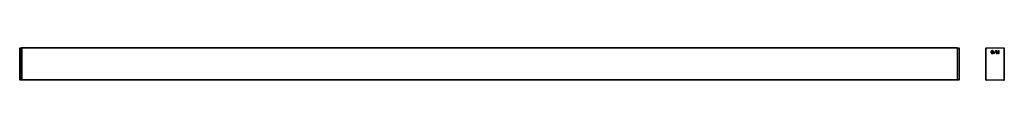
# Model space of a CAD drawing. Header units: millimetres. Extents: x -1479 to 901, y 400 to 478.
import ezdxf

# ---------------------------------------------------------------- set-up
doc = ezdxf.new("R2010")
doc.units = ezdxf.units.MM

msp = doc.modelspace()

# ---------------------------------------------------------------- linework, layer by layer
at = {"color": 7, "linetype": 'Continuous', "lineweight": 25}
for p, q in [((-1478.8, 400.4), (-1478.8, 477.3)), ((-1478.5, 477.3), (-1478.8, 477.3)), ((-1478.5, 477.6), (-1478.5, 477.3)), ((-1478.5, 477.6), (-1474.1, 477.6)), ((-1478.5, 477.3), (-1478.5, 400.4)), ((-1474.1, 477.3), (-1478.5, 477.3)), ((-1474.1, 477.3), (-1474.1, 477.6)), ((-1474.1, 400.4), (-1474.1, 477.3)), ((-1473.8, 477.3), (-1474.1, 477.3)), ((787.2, 477.6), (-1473.8, 477.6)), ((-1473.8, 477.6), (-1473.8, 477.3)), ((787.2, 477.3), (-1473.8, 477.3)), ((-1473.8, 477.3), (-1473.8, 400.4)), ((787.2, 477.6), (787.2, 477.3)), ((787.5, 477.3), (787.2, 477.3)), ((787.2, 477.3), (787.2, 400.4)), ((787.5, 477.6), (787.5, 477.3)), ((787.5, 477.6), (791.9, 477.6)), ((787.5, 477.3), (787.5, 400.4)), ((791.9, 477.3), (787.5, 477.3)), ((791.9, 477.3), (791.9, 477.6)), ((791.9, 400.4), (791.9, 477.3)), ((792.2, 477.3), (791.9, 477.3)), ((792.2, 477.3), (792.2, 400.4)), ((856.6, 477.2), (856.3, 477.2)), ((856.3, 400.3), (856.3, 477.2)), ((856.6, 477.5), (856.6, 477.2)), ((856.6, 477.5), (901, 477.5)), ((856.6, 477.2), (856.6, 400.3)), ((901, 477.2), (856.6, 477.2)), ((901, 477.5), (901, 477.2)), ((901, 400.3), (901, 477.2)), ((901.3, 477.2), (901, 477.2)), ((901.3, 477.2), (901.3, 400.3)), ((-1478.8, 469.6), (-1478.8, 469.6)), ((-1478.8, 465.6), (-1478.8, 465.6)), ((792.2, 469.6), (792.2, 469.6)), ((792.2, 465.6), (792.2, 465.6)), ((880.1, 470.9), (876.1, 464.6)), ((876.1, 464.6), (876.1, 464.3)), ((876.1, 464.3), (876.2, 464.2)), ((876.2, 464.2), (876.5, 464.2)), ((876.5, 464.2), (876.6, 464.3)), ((876.6, 464.3), (880.6, 470.6)), ((880.2, 471), (880.1, 470.9)), ((880.5, 471), (880.2, 471)), ((880.6, 470.9), (880.5, 471)), ((880.6, 470.6), (880.6, 470.9)), ((881.8, 470.9), (881.7, 470.8)), ((881.7, 470.8), (881.7, 464.3)), ((881.7, 464.3), (881.8, 464.1)), ((883.3, 470.9), (881.8, 470.9)), ((881.8, 464.1), (883, 464.1)), ((883, 464.1), (883.2, 464.3)), ((883.2, 464.3), (883.2, 467.7)), ((883.2, 467.7), (884.6, 464.2)), ((883.4, 470.8), (883.3, 470.9)), ((885.3, 466.2), (883.4, 470.8)), ((884.6, 464.2), (884.8, 464.1)), ((884.8, 464.1), (885.9, 464.1)), ((886.3, 468.5), (885.3, 466.2)), ((885.9, 464.1), (886, 464.2)), ((887.3, 470.9), (887.2, 470.8)), ((888.8, 470.9), (887.3, 470.9)), ((887.4, 467.7), (887.4, 464.3)), ((887.4, 464.3), (887.6, 464.1)), ((887.6, 464.1), (888.8, 464.1)), ((889, 470.8), (888.8, 470.9)), ((888.8, 464.1), (889, 464.3)), ((889, 464.3), (889, 470.8)), ((-1478.5, 400.4), (-1478.8, 400.4)), ((-1478.5, 400.4), (-1478.5, 400.1)), ((-1478.5, 400.4), (-1474.1, 400.4)), ((-1474.1, 400.1), (-1478.5, 400.1)), ((-1474.1, 400.1), (-1474.1, 400.4)), ((-1473.8, 400.4), (-1474.1, 400.4)), ((787.2, 400.4), (-1473.8, 400.4)), ((-1473.8, 400.4), (-1473.8, 400.1)), ((787.2, 400.1), (-1473.8, 400.1)), ((787.5, 400.4), (787.2, 400.4)), ((787.2, 400.4), (787.2, 400.1)), ((787.5, 400.4), (791.9, 400.4)), ((787.5, 400.4), (787.5, 400.1)), ((791.9, 400.1), (787.5, 400.1)), ((791.9, 400.1), (791.9, 400.4)), ((792.2, 400.4), (791.9, 400.4)), ((856.6, 400.3), (856.3, 400.3)), ((856.3, 400.3), (856.3, 400.3)), ((856.6, 400.3), (901, 400.3)), ((856.6, 400.3), (856.6, 400)), ((901, 400), (856.6, 400)), ((856.6, 400), (858, 400)), ((858, 400), (858, 400)), ((899.5, 400), (899.6, 400)), ((899.6, 400), (901, 400)), ((901, 400.3), (901, 400)), ((901.3, 400.3), (901, 400.3)), ((901.3, 400.3), (901.3, 400.3))]:
    msp.add_line(p, q, dxfattribs=at)
at = {"color": 7, "linetype": 'Continuous', "lineweight": 25, "flags": 128}
msp.add_lwpolyline([(887.2, 470.8), (886.7, 469.5), (886.3, 468.5)], dxfattribs=at)
at = {"color": 7, "linetype": 'Continuous', "lineweight": 25}
for centre, start, end in [((-1478.5, 477.3), 90, 180), ((-1474.1, 477.3), 0, 90), ((787.5, 477.3), 90, 180), ((791.9, 477.3), 0, 90), ((856.6, 477.2), 90, 180), ((901, 477.2), 0, 90), ((-1478.5, 400.4), 180, 270), ((-1474.1, 400.4), 270, 0), ((787.5, 400.4), 180, 270), ((791.9, 400.4), 270, 0), ((856.6, 400.3), 180, 270), ((856.6, 400.3), 180, 270), ((901, 400.3), 270, 0), ((901, 400.3), 270, 0)]:
    msp.add_arc(centre, 0.3, start, end, dxfattribs=at)
for points, knots in [([(868.9, 469), (868.7, 468.5), (868.6, 468.1), (868.6, 467.6), (868.6, 467.1), (868.7, 466.6), (868.9, 466.2)], [0.7055556, 0.7055556, 0.7055556, 0.7055556, 1.0583333, 1.0583333, 1.0583333, 1.4111111, 1.4111111, 1.4111111, 1.4111111]), ([(870.3, 468.4), (870.2, 468.1), (870.1, 467.9), (870.1, 467.6), (870.1, 467.3), (870.2, 467.1), (870.3, 466.8)], [3.5277778, 3.5277778, 3.5277778, 3.5277778, 3.8805556, 3.8805556, 3.8805556, 4.2333333, 4.2333333, 4.2333333, 4.2333333]), ([(873.5, 470.8), (873.1, 471), (872.6, 471.1), (872.1, 471.1), (871.6, 471.1), (871.2, 471), (870.7, 470.8)], [4.9388889, 4.9388889, 4.9388889, 4.9388889, 5.2916667, 5.2916667, 5.2916667, 5.6444444, 5.6444444, 5.6444444, 5.6444444]), ([(870.7, 464.4), (871.2, 464.2), (871.6, 464.1), (872.1, 464.1), (872.6, 464.1), (873.1, 464.2), (873.5, 464.4)], [2.1166667, 2.1166667, 2.1166667, 2.1166667, 2.4694444, 2.4694444, 2.4694444, 2.8222222, 2.8222222, 2.8222222, 2.8222222]), ([(872.9, 469.4), (872.6, 469.5), (872.4, 469.6), (872.1, 469.6), (871.8, 469.6), (871.6, 469.5), (871.3, 469.4)], [4.9388889, 4.9388889, 4.9388889, 4.9388889, 5.2916667, 5.2916667, 5.2916667, 5.6444444, 5.6444444, 5.6444444, 5.6444444]), ([(871.3, 465.8), (871.6, 465.6), (871.8, 465.6), (872.1, 465.6), (872.4, 465.6), (872.6, 465.6), (872.9, 465.8)], [2.1166667, 2.1166667, 2.1166667, 2.1166667, 2.4694444, 2.4694444, 2.4694444, 2.8222222, 2.8222222, 2.8222222, 2.8222222]), ([(873.5, 464.4), (873.9, 464.5), (874.3, 464.8), (874.6, 465.1), (874.9, 465.4), (875.2, 465.8), (875.3, 466.2)], [2.8222222, 2.8222222, 2.8222222, 2.8222222, 3.175, 3.175, 3.175, 3.5277778, 3.5277778, 3.5277778, 3.5277778]), ([(874, 466.8), (874.1, 467.1), (874.1, 467.3), (874.1, 467.6), (874.1, 467.9), (874.1, 468.1), (874, 468.4)], [0.7055556, 0.7055556, 0.7055556, 0.7055556, 1.0583333, 1.0583333, 1.0583333, 1.4111111, 1.4111111, 1.4111111, 1.4111111]), ([(875.3, 466.2), (875.5, 466.6), (875.6, 467.1), (875.6, 467.6), (875.6, 468.1), (875.5, 468.5), (875.3, 469)], [3.5277778, 3.5277778, 3.5277778, 3.5277778, 3.8805556, 3.8805556, 3.8805556, 4.2333333, 4.2333333, 4.2333333, 4.2333333])]:
    msp.add_open_spline(points, degree=3, knots=knots, dxfattribs=at)
for points in [[(869.6, 470.1), (869.3, 469.8), (869.1, 469.4), (868.9, 469)], [(868.9, 466.2), (869.1, 465.8), (869.3, 465.4), (869.6, 465.1)], [(870.7, 470.8), (870.3, 470.6), (870, 470.4), (869.6, 470.1)], [(869.6, 465.1), (870, 464.8), (870.3, 464.5), (870.7, 464.4)], [(870.7, 469), (870.5, 468.8), (870.4, 468.6), (870.3, 468.4)], [(870.3, 466.8), (870.4, 466.6), (870.5, 466.4), (870.7, 466.2)], [(871.3, 469.4), (871.1, 469.3), (870.9, 469.2), (870.7, 469)], [(870.7, 466.2), (870.9, 466), (871.1, 465.9), (871.3, 465.8)], [(873.5, 469), (873.3, 469.2), (873.1, 469.3), (872.9, 469.4)], [(872.9, 465.8), (873.1, 465.9), (873.3, 466), (873.5, 466.2)], [(874.6, 470.1), (874.3, 470.4), (873.9, 470.6), (873.5, 470.8)], [(874, 468.4), (873.9, 468.6), (873.7, 468.8), (873.5, 469)], [(873.5, 466.2), (873.7, 466.4), (873.9, 466.6), (874, 466.8)], [(875.3, 469), (875.2, 469.4), (874.9, 469.8), (874.6, 470.1)], [(886, 464.2), (886.2, 464.8), (886.5, 465.4), (886.7, 466), (887, 466.6), (887.2, 467.1), (887.4, 467.7)]]:
    msp.add_open_spline(points, degree=3, dxfattribs=at)

doc.saveas('drawing.dxf')
